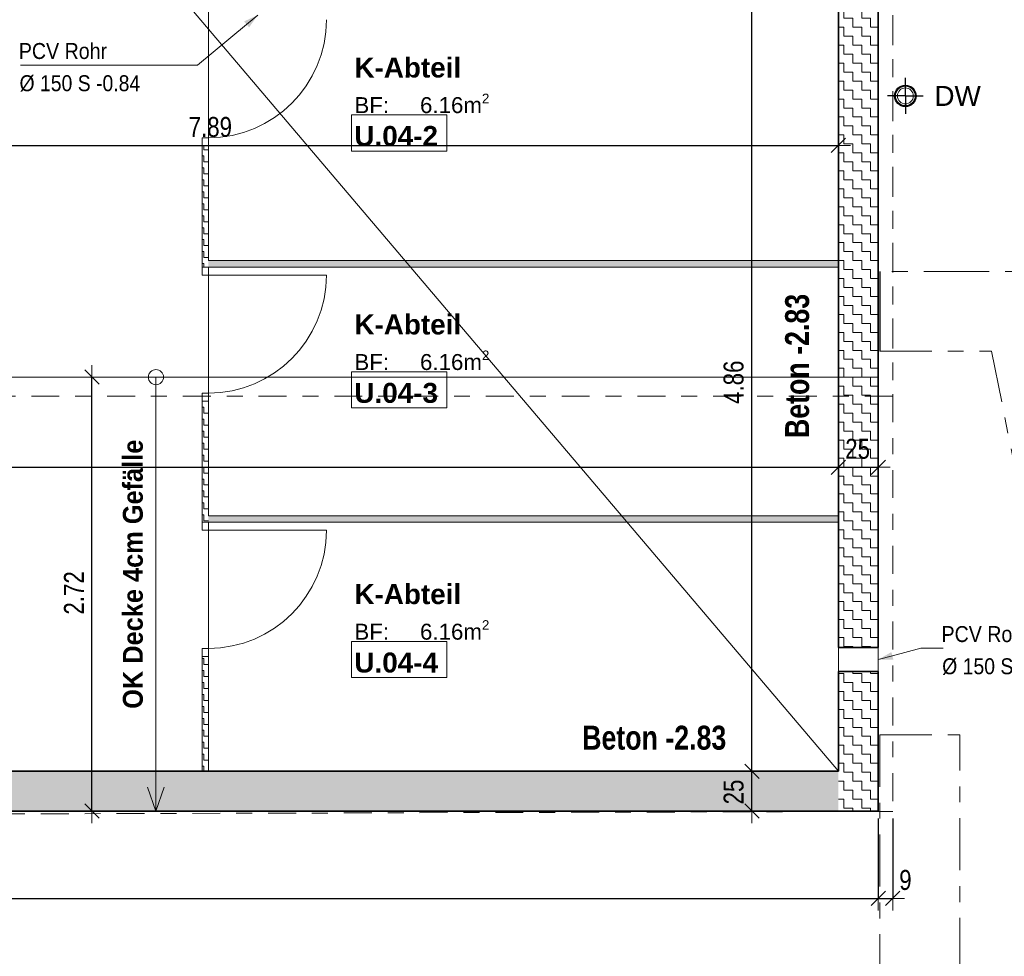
# Model space of a CAD drawing. Header units: metres. Extents: x -75 to 65, y -68 to 92.
# Tile 12 of 32: x 17.56 to 23.73, y -7.57 to -1.7. Entities that reach past the tile are written whole.
import ezdxf

# ---------------------------------------------------------------- set-up
doc = ezdxf.new("R2010")
doc.units = ezdxf.units.M
doc.header["$PDMODE"] = 65
for name, pattern in [('AUSGEZOGEN', [0]), ('STRICHLINIE_S4', [0.275, 0.175, -0.05, 0, -0.05]), ('STRICHPUNKT2_S5', [0.425, 0.325, -0.05, 0, -0.05])]:
    doc.linetypes.add(name, pattern=pattern)
for name, color, linetype in [('XR$1$010 Aussenwände', 7, 'AUSGEZOGEN'), ('XR$1$010 Aussenwände Bauteilschraffuren', 7, 'AUSGEZOGEN'), ('XR$1$010 Fenster', 7, 'AUSGEZOGEN'), ('XR$1$010 Türen', 7, 'AUSGEZOGEN'), ('XR$1$015 Innenwände', 7, 'AUSGEZOGEN'), ('XR$1$015 Innenwände Bauteilschraffuren', 7, 'AUSGEZOGEN'), ('XR$1$035 Decken', 7, 'AUSGEZOGEN'), ('XR$1$060 Möbel Einbau', 7, 'AUSGEZOGEN'), ('XR$1$065 Möbel Einrichtung', 7, 'AUSGEZOGEN'), ('XR$1$080 Raumdefinitionen Kontur', 7, 'AUSGEZOGEN'), ('XR$1$0_', 7, 'AUSGEZOGEN'), ('XR$1$255 Plangrafiken', 7, 'AUSGEZOGEN'), ('XR$2$080 Raumdefinitionen Text', 7, 'AUSGEZOGEN'), ('XR$2$160 Beschriftungen 50', 7, 'AUSGEZOGEN')]:
    doc.layers.add(name, color=color, linetype=linetype)
doc.layers.add('XR$2$STANDARD_1', color=7, linetype='AUSGEZOGEN', lineweight=25)
doc.styles.add('ARIAL', font='ARIAL.TTF')
doc.dimstyles.new('DIMSTYLE_3', dxfattribs={"dimtxt": 0.125, "dimasz": 0.15, "dimexe": 0, "dimexo": 0, "dimgap": 0.0625, "dimtad": 2, "dimrnd": 0.005, "dimzin": 4, "dimdsep": 46, "dimtxsty": 'ARIAL', "dimblk1": 'ALL_ML_STRICH', "dimblk2": 'ALL_ML_STRICH', "dimsah": 1, "dimcen": 0, "dimclrd": 7, "dimclre": 7, "dimclrt": 7, "dimadec": 0, "dimazin": 0, "dimtfac": 1, "dimtdec": 0, "dimtix": 1, "dimtmove": 2, "dimatfit": 3, "dimfxl": 0, "dimtzin": 0, "dimlwd": 0, "dimlwe": 18, "dimarcsym": 0})
doc.dimstyles.new('DIMSTYLE_7', dxfattribs={"dimtxt": 0.125, "dimasz": 0.15, "dimexe": 0, "dimexo": 0, "dimgap": 0.0625, "dimtad": 2, "dimdec": 1, "dimlfac": 100, "dimrnd": 0.5, "dimzin": 4, "dimdsep": 46, "dimtxsty": 'ARIAL', "dimblk1": 'ALL_ML_STRICH', "dimblk2": 'ALL_ML_STRICH', "dimsah": 1, "dimcen": 0, "dimclrd": 7, "dimclre": 7, "dimclrt": 7, "dimadec": 0, "dimazin": 0, "dimtfac": 1, "dimtdec": 0, "dimtix": 1, "dimtmove": 2, "dimatfit": 3, "dimfxl": 0, "dimtvp": 1.2, "dimtzin": 0, "dimlwd": 0, "dimlwe": 18, "dimarcsym": 0})
pattern_1 = [(0, (0.075, 0.075), (0.0375, 0.0375), [0.0375, -0.0375]), (90, (0.075, 0.075), (-0.0375, 0.0375), [0.0375, -0.0375])]
pattern_2 = [(0, (0.1125, 0.1125), (0.05625, 0.05625), [0.05625, -0.05625]), (90, (0.1125, 0.1125), (-0.05625, 0.05625), [0.05625, -0.05625])]

# ---------------------------------------------------------------- blocks, each defined once
blk = doc.blocks.new('COMPLEXOBJECT_17')
at = {"layer": 'XR$1$065 Möbel Einrichtung', "color": 7, "linetype": 'AUSGEZOGEN', "lineweight": 13, "transparency": 33554687}
for start, end in [(90, 270), (270, 90)]:
    blk.add_arc((23.1113, -2.1742), 0.05, start, end, dxfattribs=at)
blk = doc.blocks.new('COMPLEXOBJECT_29')
at = {"layer": 'XR$2$160 Beschriftungen 50', "linetype": 'AUSGEZOGEN', "lineweight": 13, "true_color": 0x000000, "transparency": 33554687}
blk.add_hatch(color=18, dxfattribs=at).paths.add_polyline_path([(23.0362, -5.7067), (23.0237, -5.6595), (22.9418, -5.7065)])
at = {"layer": 'XR$2$160 Beschriftungen 50', "color": 7, "linetype": 'AUSGEZOGEN', "lineweight": 13, "transparency": 33554687}
blk.add_line((22.9418, -5.7065), (23.0299, -5.6831), dxfattribs=at)
blk = doc.blocks.new('ALL_ML_STRICH')
at = {"color": 0, "linetype": 'ByBlock', "lineweight": -2}
for p, q in [((0, -0.5), (0, 0.5)), ((-1, 0), (0.5, 0)), ((-0.3, -0.3), (0.3, 0.3))]:
    blk.add_line(p, q, dxfattribs=at)
blk = doc.blocks.new('*D57')
at = {"layer": 'DEFPOINTS', "color": 7, "linetype": 'AUSGEZOGEN', "lineweight": 18, "transparency": 33554687}
for p in [(1.9918, -7.1932), (1.9918, -7.2032), (22.9418, -7.2032)]:
    blk.add_point(p, dxfattribs=at)
at = {"layer": 'XR$2$STANDARD_1', "color": 7, "linetype": 'AUSGEZOGEN', "lineweight": -2, "transparency": 33554687}
for p, q in [((1.9918, -6.7035), (1.9918, -7.2032)), ((22.9418, -6.7035), (22.9418, -7.2032)), ((1.9918, -7.2032), (22.9418, -7.2032))]:
    blk.add_line(p, q, dxfattribs=at)
at = {"layer": 'XR$2$STANDARD_1', "color": 7, "linetype": 'AUSGEZOGEN', "lineweight": 18, "transparency": 33554687, "xscale": 0.15, "yscale": 0.15, "zscale": 0.15, "rotation": 180}
blk.add_blockref('ALL_ML_STRICH', (1.9918, -7.2032), dxfattribs=at)
at = {"layer": 'XR$2$STANDARD_1', "color": 7, "linetype": 'AUSGEZOGEN', "lineweight": 18, "transparency": 33554687, "xscale": 0.15, "yscale": 0.15, "zscale": 0.15}
blk.add_blockref('ALL_ML_STRICH', (22.9418, -7.2032), dxfattribs=at)
at = {"layer": 'XR$2$STANDARD_1', "color": 7, "linetype": 'AUSGEZOGEN', "lineweight": 18, "transparency": 33554687, "insert": (12.4698, -7.0886), "char_height": 0.125, "width": 0.5, "attachment_point": 5, "style": 'ARIAL'}
blk.add_mtext('\\W0.80;\\A1;{\\A1;{20.95\\H0.082500;\\S^ ;}}', dxfattribs=at)
blk = doc.blocks.new('*D58')
at = {"layer": 'DEFPOINTS', "color": 7, "linetype": 'AUSGEZOGEN', "lineweight": 18, "transparency": 33554687}
for p in [(22.9418, -7.2032), (22.9418, -7.2032), (23.0318, -7.1909)]:
    blk.add_point(p, dxfattribs=at)
at = {"layer": 'XR$2$STANDARD_1', "color": 7, "linetype": 'AUSGEZOGEN', "lineweight": -2, "transparency": 33554687}
for p, q in [((22.9418, -6.7035), (22.9418, -7.2032)), ((23.0318, -6.7035), (23.0318, -7.2032)), ((22.9418, -7.2032), (23.0318, -7.2032))]:
    blk.add_line(p, q, dxfattribs=at)
at = {"layer": 'XR$2$STANDARD_1', "color": 7, "linetype": 'AUSGEZOGEN', "lineweight": 18, "transparency": 33554687, "xscale": 0.15, "yscale": 0.15, "zscale": 0.15, "rotation": 180}
blk.add_blockref('ALL_ML_STRICH', (22.9418, -7.2032), dxfattribs=at)
at = {"layer": 'XR$2$STANDARD_1', "color": 7, "linetype": 'AUSGEZOGEN', "lineweight": 18, "transparency": 33554687, "xscale": 0.15, "yscale": 0.15, "zscale": 0.15}
blk.add_blockref('ALL_ML_STRICH', (23.0318, -7.2032), dxfattribs=at)
at = {"layer": 'XR$2$STANDARD_1', "color": 7, "linetype": 'AUSGEZOGEN', "lineweight": 18, "transparency": 33554687, "insert": (23.1118, -7.0886), "char_height": 0.125, "width": 0.3, "attachment_point": 5, "style": 'ARIAL'}
blk.add_mtext('\\W0.80;\\A1;{\\A1;{9\\H0.082500;\\S^ ;}}', dxfattribs=at)
blk = doc.blocks.new('*D63')
at = {"layer": 'DEFPOINTS', "color": 7, "linetype": 'AUSGEZOGEN', "lineweight": 18, "transparency": 33554687}
for p in [(14.8018, -2.449), (14.8018, -2.484), (22.6918, -2.7819)]:
    blk.add_point(p, dxfattribs=at)
at = {"layer": 'XR$2$STANDARD_1', "color": 7, "linetype": 'AUSGEZOGEN', "lineweight": -2, "transparency": 33554687}
for p, q in [((14.8018, -2.114), (14.8018, -2.484)), ((14.8018, -2.484), (22.6918, -2.484)), ((22.6918, -2.484), (22.6918, -2.484))]:
    blk.add_line(p, q, dxfattribs=at)
at = {"layer": 'XR$2$STANDARD_1', "color": 7, "linetype": 'AUSGEZOGEN', "lineweight": 18, "transparency": 33554687, "xscale": 0.15, "yscale": 0.15, "zscale": 0.15, "rotation": 180}
blk.add_blockref('ALL_ML_STRICH', (14.8018, -2.484), dxfattribs=at)
at = {"layer": 'XR$2$STANDARD_1', "color": 7, "linetype": 'AUSGEZOGEN', "lineweight": 18, "transparency": 33554687, "xscale": 0.15, "yscale": 0.15, "zscale": 0.15}
blk.add_blockref('ALL_ML_STRICH', (22.6918, -2.484), dxfattribs=at)
at = {"layer": 'XR$2$STANDARD_1', "color": 7, "linetype": 'AUSGEZOGEN', "lineweight": 18, "transparency": 33554687, "insert": (18.7539, -2.3693), "char_height": 0.125, "width": 0.4, "attachment_point": 5, "style": 'ARIAL'}
blk.add_mtext('\\W0.80;\\A1;{\\A1;{7.89\\H0.082500;\\S^ ;}}', dxfattribs=at)
blk = doc.blocks.new('*D69')
at = {"layer": 'DEFPOINTS', "color": 7, "linetype": 'AUSGEZOGEN', "lineweight": 18, "transparency": 33554687}
for p in [(18.0114, -3.9365), (18.0114, -6.6565), (18.1134, -6.6565)]:
    blk.add_point(p, dxfattribs=at)
at = {"layer": 'XR$2$STANDARD_1', "color": 7, "linetype": 'AUSGEZOGEN', "lineweight": -2, "transparency": 33554687}
for p, q in [((18.0114, -3.9365), (18.0114, -3.9365)), ((18.0114, -6.6565), (18.0114, -3.9365)), ((18.0114, -6.6565), (18.0114, -6.6565))]:
    blk.add_line(p, q, dxfattribs=at)
at = {"layer": 'XR$2$STANDARD_1', "color": 7, "linetype": 'AUSGEZOGEN', "lineweight": 18, "transparency": 33554687, "xscale": 0.15, "yscale": 0.15, "zscale": 0.15}
for p, rotation in [((18.0114, -3.9365), 90), ((18.0114, -6.6565), 270)]:
    blk.add_blockref('ALL_ML_STRICH', p, dxfattribs=dict(at, rotation=rotation))
at = {"layer": 'XR$2$STANDARD_1', "color": 7, "linetype": 'AUSGEZOGEN', "lineweight": 18, "transparency": 33554687, "insert": (17.8989, -5.2888), "char_height": 0.125, "width": 0.4, "attachment_point": 5, "rotation": 90, "style": 'ARIAL'}
blk.add_mtext('\\W0.80;\\A1;{\\A1;{2.72\\H0.082500;\\S^ ;}}', dxfattribs=at)
blk = doc.blocks.new('*D128')
at = {"layer": 'DEFPOINTS', "color": 7, "linetype": 'AUSGEZOGEN', "lineweight": 18, "transparency": 33554687}
for p in [(2.2418, -4.1597), (2.2418, -4.501), (22.6918, -4.62)]:
    blk.add_point(p, dxfattribs=at)
at = {"layer": 'XR$2$STANDARD_1', "color": 7, "linetype": 'AUSGEZOGEN', "lineweight": -2, "transparency": 33554687}
for p, q in [((2.2418, -4.501), (2.2418, -4.501)), ((2.2418, -4.501), (22.6918, -4.501)), ((22.6918, -4.501), (22.6918, -4.501))]:
    blk.add_line(p, q, dxfattribs=at)
at = {"layer": 'XR$2$STANDARD_1', "color": 7, "linetype": 'AUSGEZOGEN', "lineweight": 18, "transparency": 33554687, "xscale": 0.15, "yscale": 0.15, "zscale": 0.15, "rotation": 180}
blk.add_blockref('ALL_ML_STRICH', (2.2418, -4.501), dxfattribs=at)
at = {"layer": 'XR$2$STANDARD_1', "color": 7, "linetype": 'AUSGEZOGEN', "lineweight": 18, "transparency": 33554687, "xscale": 0.15, "yscale": 0.15, "zscale": 0.15}
blk.add_blockref('ALL_ML_STRICH', (22.6918, -4.501), dxfattribs=at)
at = {"layer": 'XR$2$STANDARD_1', "color": 7, "linetype": 'AUSGEZOGEN', "lineweight": 18, "transparency": 33554687, "insert": (12.4698, -4.3864), "char_height": 0.125, "width": 0.5, "attachment_point": 5, "style": 'ARIAL'}
blk.add_mtext('\\W0.80;\\A1;{\\A1;{20.45\\H0.082500;\\S^ ;}}', dxfattribs=at)
blk = doc.blocks.new('*D129')
at = {"layer": 'DEFPOINTS', "color": 7, "linetype": 'AUSGEZOGEN', "lineweight": 18, "transparency": 33554687}
for p in [(22.6918, -4.501), (22.6918, -4.62), (22.9418, -4.6087)]:
    blk.add_point(p, dxfattribs=at)
at = {"layer": 'XR$2$STANDARD_1', "color": 7, "linetype": 'AUSGEZOGEN', "lineweight": -2, "transparency": 33554687}
for p, q in [((22.6918, -4.501), (22.6918, -4.501)), ((22.6918, -4.501), (22.9418, -4.501)), ((22.9418, -4.501), (22.9418, -4.501))]:
    blk.add_line(p, q, dxfattribs=at)
at = {"layer": 'XR$2$STANDARD_1', "color": 7, "linetype": 'AUSGEZOGEN', "lineweight": 18, "transparency": 33554687, "xscale": 0.15, "yscale": 0.15, "zscale": 0.15, "rotation": 180}
blk.add_blockref('ALL_ML_STRICH', (22.6918, -4.501), dxfattribs=at)
at = {"layer": 'XR$2$STANDARD_1', "color": 7, "linetype": 'AUSGEZOGEN', "lineweight": 18, "transparency": 33554687, "xscale": 0.15, "yscale": 0.15, "zscale": 0.15}
blk.add_blockref('ALL_ML_STRICH', (22.9418, -4.501), dxfattribs=at)
at = {"layer": 'XR$2$STANDARD_1', "color": 7, "linetype": 'AUSGEZOGEN', "lineweight": 18, "transparency": 33554687, "insert": (22.8119, -4.3864), "char_height": 0.125, "width": 0.4, "attachment_point": 5, "style": 'ARIAL'}
blk.add_mtext('\\W0.80;\\A1;{\\A1;{25\\H0.082500;\\S^ ;}}', dxfattribs=at)
blk = doc.blocks.new('COMPLEXOBJECT_33')
at = {"layer": 'XR$2$160 Beschriftungen 50', "linetype": 'AUSGEZOGEN', "lineweight": 13, "true_color": 0x000000, "transparency": 33554687}
blk.add_hatch(color=18, dxfattribs=at).paths.add_polyline_path([(18.9658, -1.7072), (18.997, -1.7448), (19.0516, -1.6677)])
at = {"layer": 'XR$2$160 Beschriftungen 50', "color": 7, "linetype": 'AUSGEZOGEN', "lineweight": 13, "transparency": 33554687}
blk.add_line((19.0516, -1.6677), (18.9814, -1.726), dxfattribs=at)
blk = doc.blocks.new('*D145')
at = {"layer": 'DEFPOINTS', "color": 7, "linetype": 'AUSGEZOGEN', "lineweight": 18, "transparency": 33554687}
for p in [(22.1846, -6.4065), (22.1496, -6.6565), (22.2171, -6.6565)]:
    blk.add_point(p, dxfattribs=at)
at = {"layer": 'XR$2$STANDARD_1', "color": 7, "linetype": 'AUSGEZOGEN', "lineweight": -2, "transparency": 33554687}
for p, q in [((22.1496, -6.4065), (22.1496, -6.4065)), ((22.1496, -6.6565), (22.1496, -6.4065)), ((22.1496, -6.6565), (22.1496, -6.6565))]:
    blk.add_line(p, q, dxfattribs=at)
at = {"layer": 'XR$2$STANDARD_1', "color": 7, "linetype": 'AUSGEZOGEN', "lineweight": 18, "transparency": 33554687, "xscale": 0.15, "yscale": 0.15, "zscale": 0.15}
for p, rotation in [((22.1496, -6.4065), 90), ((22.1496, -6.6565), 270)]:
    blk.add_blockref('ALL_ML_STRICH', p, dxfattribs=dict(at, rotation=rotation))
at = {"layer": 'XR$2$STANDARD_1', "color": 7, "linetype": 'AUSGEZOGEN', "lineweight": 18, "transparency": 33554687, "insert": (22.035, -6.5364), "char_height": 0.125, "width": 0.4, "attachment_point": 5, "rotation": 90, "style": 'ARIAL'}
blk.add_mtext('\\W0.80;\\A1;{\\A1;{25\\H0.082500;\\S^ ;}}', dxfattribs=at)
blk = doc.blocks.new('*D146')
at = {"layer": 'DEFPOINTS', "color": 7, "linetype": 'AUSGEZOGEN', "lineweight": 18, "transparency": 33554687}
for p in [(22.4085, -1.5451), (22.1496, -6.4065), (22.1846, -6.4065)]:
    blk.add_point(p, dxfattribs=at)
at = {"layer": 'XR$2$STANDARD_1', "color": 7, "linetype": 'AUSGEZOGEN', "lineweight": -2, "transparency": 33554687}
for p, q in [((22.1496, -1.5451), (22.1496, -1.5451)), ((22.1496, -6.4065), (22.1496, -1.5451)), ((22.1496, -6.4065), (22.1496, -6.4065))]:
    blk.add_line(p, q, dxfattribs=at)
at = {"layer": 'XR$2$STANDARD_1', "color": 7, "linetype": 'AUSGEZOGEN', "lineweight": 18, "transparency": 33554687, "xscale": 0.15, "yscale": 0.15, "zscale": 0.15}
for p, rotation in [((22.1496, -1.5451), 90), ((22.1496, -6.4065), 270)]:
    blk.add_blockref('ALL_ML_STRICH', p, dxfattribs=dict(at, rotation=rotation))
at = {"layer": 'XR$2$STANDARD_1', "color": 7, "linetype": 'AUSGEZOGEN', "lineweight": 18, "transparency": 33554687, "insert": (22.035, -3.9685), "char_height": 0.125, "width": 0.4, "attachment_point": 5, "rotation": 90, "style": 'ARIAL'}
blk.add_mtext('\\W0.80;\\A1;{\\A1;{4.86\\H0.082500;\\S^ ;}}', dxfattribs=at)
blk = doc.blocks.new('*D164')
at = {"layer": 'DEFPOINTS', "color": 7, "linetype": 'AUSGEZOGEN', "lineweight": 18, "transparency": 33554687}
for p in [(22.9418, -1.2951), (24.7886, -5.7065), (24.9129, -5.7065)]:
    blk.add_point(p, dxfattribs=at)
at = {"layer": 'XR$2$STANDARD_1', "color": 7, "linetype": 'AUSGEZOGEN', "lineweight": -2, "transparency": 33554687}
for p, q in [((23.8318, -1.2951), (24.9129, -1.2951)), ((24.9129, -5.7065), (24.9129, -1.2951)), ((23.8108, -5.7065), (24.9129, -5.7065))]:
    blk.add_line(p, q, dxfattribs=at)
at = {"layer": 'XR$2$STANDARD_1', "color": 7, "linetype": 'AUSGEZOGEN', "lineweight": 18, "transparency": 33554687, "xscale": 0.15, "yscale": 0.15, "zscale": 0.15}
for p, rotation in [((24.9129, -1.2951), 90), ((24.9129, -5.7065), 270)]:
    blk.add_blockref('ALL_ML_STRICH', p, dxfattribs=dict(at, rotation=rotation))
at = {"layer": 'XR$2$STANDARD_1', "color": 7, "linetype": 'AUSGEZOGEN', "lineweight": 18, "transparency": 33554687, "insert": (24.8004, -3.4839), "char_height": 0.125, "width": 0.4, "attachment_point": 5, "rotation": 90, "style": 'ARIAL'}
blk.add_mtext('\\W0.80;\\A1;{\\A1;{4.41\\H0.082500;\\S^ ;}}', dxfattribs=at)
blk = doc.blocks.new('*D192')
at = {"layer": 'DEFPOINTS', "color": 7, "linetype": 'AUSGEZOGEN', "lineweight": 18, "transparency": 33554687}
for p in [(18.3518, -1.2951), (-2.864, -6.6565), (-0.7019, -6.6565)]:
    blk.add_point(p, dxfattribs=at)
at = {"layer": 'XR$2$STANDARD_1', "color": 7, "linetype": 'AUSGEZOGEN', "lineweight": -2, "transparency": 33554687}
for p, q in [((-0.0753, -1.2951), (-0.7019, -1.2951)), ((-0.7019, -6.6565), (-0.7019, -1.2951)), ((-0.7019, -6.6565), (-0.7019, -6.6565))]:
    blk.add_line(p, q, dxfattribs=at)
at = {"layer": 'XR$2$STANDARD_1', "color": 7, "linetype": 'AUSGEZOGEN', "lineweight": 18, "transparency": 33554687, "xscale": 0.15, "yscale": 0.15, "zscale": 0.15}
for p, rotation in [((-0.7019, -1.2951), 90), ((-0.7019, -6.6565), 270)]:
    blk.add_blockref('ALL_ML_STRICH', p, dxfattribs=dict(at, rotation=rotation))
at = {"layer": 'XR$2$STANDARD_1', "color": 7, "linetype": 'AUSGEZOGEN', "lineweight": 18, "transparency": 33554687, "insert": (-0.8166, -3.9685), "char_height": 0.125, "width": 0.4, "attachment_point": 5, "rotation": 90, "style": 'ARIAL'}
blk.add_mtext('\\W0.80;\\A1;{\\A1;{5.36\\H0.082500;\\S^ ;}}', dxfattribs=at)

msp = doc.modelspace()

# ---------------------------------------------------------------- hatches: boundary and pattern name
at = {"layer": 'XR$1$010 Aussenwände Bauteilschraffuren', "linetype": 'AUSGEZOGEN', "lineweight": 13, "transparency": 33554687}
h = msp.add_hatch(dxfattribs=at)
h.set_pattern_fill('MUSTER', scale=0.05625, style=0, pattern_type=2)
h.set_pattern_definition(pattern_2)
h.paths.add_polyline_path([(22.6918, -1.5451), (22.6918, -5.6315), (22.9418, -5.6315), (22.9418, -1.5451)], flags=0)
h = msp.add_hatch(dxfattribs=at)
h.set_pattern_fill('MUSTER', scale=0.05625, style=0, pattern_type=2)
h.set_pattern_definition(pattern_2)
h.paths.add_polyline_path([(22.6918, -6.4065), (22.9418, -6.4065), (22.9418, -5.7815), (22.6918, -5.7815)], flags=0)
h = msp.add_hatch(dxfattribs=at)
h.set_pattern_fill('MUSTER', scale=0.05625, style=0, pattern_type=2)
h.set_pattern_definition(pattern_2)
h.paths.add_polyline_path([(22.6918, -6.4065), (2.2418, -6.4065), (2.2418, -6.6565), (22.6918, -6.6565)], flags=0)
h = msp.add_hatch(dxfattribs=at)
h.set_pattern_fill('MUSTER', scale=0.05625, style=0, pattern_type=2)
h.set_pattern_definition(pattern_2)
h.paths.add_polyline_path([(22.6918, -6.4065), (22.9418, -6.6565), (22.9418, -6.4065)], flags=0)
h = msp.add_hatch(dxfattribs=at)
h.set_pattern_fill('MUSTER', scale=0.05625, style=0, pattern_type=2)
h.set_pattern_definition(pattern_2)
h.paths.add_polyline_path([(22.6918, -6.6565), (22.9418, -6.6565), (22.6918, -6.4065)], flags=0)
at = {"layer": 'XR$1$015 Innenwände Bauteilschraffuren', "linetype": 'AUSGEZOGEN', "lineweight": 18, "transparency": 33554687}
h = msp.add_hatch(dxfattribs=at)
h.set_pattern_fill('MUSTER', scale=0.0375, style=0, pattern_type=2)
h.set_pattern_definition(pattern_1)
h.paths.add_polyline_path([(18.7418, -2.4865), (18.7018, -2.4865), (18.7018, -3.2465), (18.7418, -3.2465)], flags=0)
h = msp.add_hatch(dxfattribs=at)
h.set_pattern_fill('MUSTER', scale=0.0375, style=0, pattern_type=2)
h.set_pattern_definition(pattern_1)
h.paths.add_polyline_path([(18.7418, -3.2465), (22.6918, -3.2465), (22.6918, -3.2065), (18.7418, -3.2065)], flags=0)
h = msp.add_hatch(dxfattribs=at)
h.set_pattern_fill('MUSTER', scale=0.0375, style=0, pattern_type=2)
h.set_pattern_definition(pattern_1)
h.paths.add_polyline_path([(18.7418, -4.0865), (18.7018, -4.0865), (18.7018, -4.8465), (18.7418, -4.8465)], flags=0)
h = msp.add_hatch(dxfattribs=at)
h.set_pattern_fill('MUSTER', scale=0.0375, style=0, pattern_type=2)
h.set_pattern_definition(pattern_1)
h.paths.add_polyline_path([(18.7418, -4.8465), (22.6918, -4.8465), (22.6918, -4.8065), (18.7418, -4.8065)], flags=0)
h = msp.add_hatch(dxfattribs=at)
h.set_pattern_fill('MUSTER', scale=0.0375, style=0, pattern_type=2)
h.set_pattern_definition(pattern_1)
h.paths.add_polyline_path([(18.7018, -6.4065), (18.7418, -6.4065), (18.7418, -5.6865), (18.7018, -5.6865)], flags=0)

# ---------------------------------------------------------------- linework, layer by layer
at = {"layer": 'XR$1$010 Aussenwände', "color": 7, "linetype": 'AUSGEZOGEN', "lineweight": 35, "transparency": 33554687}
for p, q in [((22.9418, -5.6315), (22.9418, -1.2951)), ((22.6918, -1.5451), (22.6918, -5.6315)), ((22.6918, -5.6315), (22.9418, -5.6315)), ((22.6918, -5.7815), (22.9418, -5.7815)), ((22.6918, -5.7815), (22.6918, -6.4065)), ((22.9418, -6.4065), (22.9418, -5.7815)), ((22.6918, -6.4065), (2.2418, -6.4065)), ((22.9418, -6.6565), (22.9418, -6.4065)), ((1.9918, -6.6565), (22.9418, -6.6565))]:
    msp.add_line(p, q, dxfattribs=at)
at = {"layer": 'XR$1$010 Aussenwände', "color": 8, "linetype": 'AUSGEZOGEN', "lineweight": 25, "transparency": 33554687}
msp.add_line((22.9518, -3.2735), (22.9518, -3.7735), dxfattribs=at)
at = {"layer": 'XR$1$010 Aussenwände', "color": 8, "linetype": 'STRICHPUNKT2_S5', "lineweight": 13, "transparency": 33554687}
for p, q in [((23.5513, -3.2735), (22.9518, -3.2735)), ((24.0612, -3.2735), (23.5513, -3.2735)), ((22.9518, -3.7735), (23.6514, -3.7735)), ((23.6514, -3.7735), (24.6352, -8.6876)), ((22.9518, -6.1784), (22.9518, -10.276)), ((22.9518, -6.1784), (23.4518, -6.1784)), ((23.4518, -10.776), (23.4518, -6.1784))]:
    msp.add_line(p, q, dxfattribs=at)
at = {"layer": 'XR$1$010 Fenster', "color": 7, "linetype": 'AUSGEZOGEN', "lineweight": 18, "transparency": 33554687}
for p, q in [((18.3518, -1.2951), (22.6918, -6.4065)), ((22.6918, -5.6315), (22.6918, -5.7815)), ((22.6918, -5.6315), (22.9418, -5.6315)), ((22.9418, -5.6315), (22.9418, -5.7815)), ((22.6918, -5.7815), (22.9418, -5.7815))]:
    msp.add_line(p, q, dxfattribs=at)
at = {"layer": 'XR$1$010 Türen', "color": 7, "linetype": 'AUSGEZOGEN', "lineweight": 18, "transparency": 33554687}
for p, q in [((18.7018, -2.4865), (18.7018, -2.4365)), ((18.7018, -2.4365), (18.7418, -2.4365)), ((18.7418, -2.4365), (18.7418, -2.4865)), ((18.7418, -2.4865), (18.7018, -2.4865)), ((18.7418, -2.4865), (18.7018, -2.4865)), ((18.7418, -2.4865), (18.7018, -2.4865)), ((18.7018, -3.2965), (18.7018, -3.2465)), ((18.7018, -3.2465), (18.7418, -3.2465)), ((18.7418, -3.2465), (18.7018, -3.2465)), ((18.7418, -3.2465), (18.7018, -3.2465)), ((18.7418, -3.2465), (18.7418, -3.2965)), ((18.7418, -3.2965), (18.7018, -3.2965)), ((18.7418, -3.2965), (19.4818, -3.2965)), ((18.7018, -4.0865), (18.7018, -4.0365)), ((18.7018, -4.0365), (18.7418, -4.0365)), ((18.7418, -4.0365), (18.7418, -4.0865)), ((18.7418, -4.0865), (18.7018, -4.0865)), ((18.7418, -4.0865), (18.7018, -4.0865)), ((18.7418, -4.0865), (18.7018, -4.0865)), ((18.7018, -4.8965), (18.7018, -4.8465)), ((18.7018, -4.8465), (18.7418, -4.8465)), ((18.7418, -4.8465), (18.7018, -4.8465)), ((18.7418, -4.8465), (18.7018, -4.8465)), ((18.7418, -4.8465), (18.7418, -4.8965)), ((18.7418, -4.8965), (18.7018, -4.8965)), ((18.7418, -4.8965), (19.4818, -4.8965)), ((18.7018, -5.6865), (18.7018, -5.6365)), ((18.7018, -5.6365), (18.7418, -5.6365)), ((18.7418, -5.6365), (18.7418, -5.6865)), ((18.7418, -5.6865), (18.7018, -5.6865)), ((18.7418, -5.6865), (18.7018, -5.6865)), ((18.7418, -5.6865), (18.7018, -5.6865))]:
    msp.add_line(p, q, dxfattribs=at)
for centre in [(18.7418, -1.6965), (18.7418, -3.2965), (18.7418, -4.8965)]:
    msp.add_arc(centre, 0.74, 270, 0, dxfattribs=at)
at = {"layer": 'XR$1$015 Innenwände', "color": 7, "linetype": 'STRICHLINIE_S4', "lineweight": 13, "transparency": 33554687}
for p, q in [((23.0318, 11.1435), (23.0318, -4.0565)), ((23.0318, -4.0565), (1.8718, -4.0565))]:
    msp.add_line(p, q, dxfattribs=at)
at = {"layer": 'XR$1$015 Innenwände', "color": 7, "linetype": 'AUSGEZOGEN', "lineweight": 18, "transparency": 33554687}
for p, q in [((18.7418, -2.4865), (18.7018, -2.4865)), ((18.7018, -2.4865), (18.7018, -3.2465)), ((18.7418, -3.2065), (18.7418, -2.4865)), ((22.6918, -3.2065), (18.7418, -3.2065)), ((22.6918, -3.2465), (22.6918, -3.2065)), ((18.7418, -3.2465), (18.7018, -3.2465)), ((18.7418, -3.2465), (22.6918, -3.2465)), ((18.7418, -4.0865), (18.7018, -4.0865)), ((18.7018, -4.0865), (18.7018, -4.8465)), ((18.7418, -4.8065), (18.7418, -4.0865)), ((22.6918, -4.8065), (18.7418, -4.8065)), ((22.6918, -4.8465), (22.6918, -4.8065)), ((18.7418, -4.8465), (18.7018, -4.8465)), ((18.7418, -4.8465), (22.6918, -4.8465)), ((18.7418, -5.6865), (18.7018, -5.6865)), ((18.7018, -5.6865), (18.7018, -6.4065)), ((18.7418, -6.4065), (18.7418, -5.6865)), ((18.7018, -6.4065), (18.7418, -6.4065))]:
    msp.add_line(p, q, dxfattribs=at)
at = {"layer": 'XR$1$035 Decken', "color": 7, "linetype": 'AUSGEZOGEN', "lineweight": 18, "transparency": 33554687}
for p, q in [((22.9418, -6.6565), (22.9418, -1.2951)), ((1.9918, -6.6565), (22.9418, -6.6565))]:
    msp.add_line(p, q, dxfattribs=at)
at = {"layer": 'XR$1$060 Möbel Einbau', "color": 172, "linetype": 'AUSGEZOGEN', "lineweight": 25, "transparency": 33554687}
for q in [(23.1113, -2.0617), (22.9988, -2.1742), (23.1113, -2.2867), (23.2238, -2.1742)]:
    msp.add_line((23.1113, -2.1742), q, dxfattribs=at)
for radius in [0.0675, 0.0625]:
    msp.add_circle((23.1113, -2.1742), radius, dxfattribs=at)
at = {"layer": 'XR$1$080 Raumdefinitionen Kontur', "color": 51, "linetype": 'AUSGEZOGEN', "lineweight": 13, "transparency": 33554687}
for p, q in [((22.6918, -6.4065), (22.6918, -1.5451)), ((18.7418, -1.6465), (18.7418, -3.2065)), ((22.6918, -3.2065), (22.6918, -1.6465)), ((18.7418, -3.2065), (22.6918, -3.2065)), ((18.7418, -3.2465), (18.7418, -4.8065)), ((22.6918, -3.2465), (18.7418, -3.2465)), ((22.6918, -4.8065), (22.6918, -3.2465)), ((18.7418, -4.8065), (22.6918, -4.8065)), ((18.7418, -4.8465), (18.7418, -6.4065)), ((22.6918, -4.8465), (18.7418, -4.8465)), ((22.6918, -6.4065), (22.6918, -4.8465)), ((2.2418, -6.4065), (22.6918, -6.4065)), ((18.7418, -6.4065), (22.6918, -6.4065))]:
    msp.add_line(p, q, dxfattribs=at)
at = {"layer": 'XR$1$0_', "lineweight": 13, "transparency": 33554687}
for p, q in [((22.9418, -3.9365), (1.9918, -3.9365)), ((18.413, -3.9365), (18.413, -6.6565)), ((18.413, -3.9365), (18.413, -6.6565)), ((18.413, -6.6565), (18.3608, -6.5061)), ((18.413, -6.6565), (18.4653, -6.5061))]:
    msp.add_line(p, q, dxfattribs=at)
msp.add_circle((18.413, -3.9365), 0.0473, dxfattribs=at)
at = {"layer": 'XR$1$255 Plangrafiken', "color": 1, "linetype": 'STRICHLINIE_S4', "lineweight": 18, "transparency": 33554687}
for p in [(23.0318, 11.156), (1.5413, -6.7201)]:
    msp.add_line(p, (23.0318, -6.6579), dxfattribs=at)
at = {"layer": 'XR$2$160 Beschriftungen 50', "color": 7, "linetype": 'AUSGEZOGEN', "lineweight": 13, "transparency": 33554687}
for p, q in [((18.9814, -1.726), (18.6732, -1.9816)), ((18.6732, -1.9816), (17.5632, -1.9816)), ((23.0299, -5.6831), (23.2091, -5.6357)), ((23.2091, -5.6357), (23.3478, -5.6357))]:
    msp.add_line(p, q, dxfattribs=at)
at = {"layer": 'XR$2$STANDARD_1', "color": 7, "linetype": 'AUSGEZOGEN', "lineweight": 13, "transparency": 33554687}
for p, q in [((19.6398, -2.2932), (20.2357, -2.2932)), ((19.6398, -2.5194), (19.6398, -2.2932)), ((20.2357, -2.2932), (20.2357, -2.5194)), ((20.2357, -2.5194), (19.6398, -2.5194)), ((19.6398, -3.9032), (20.2357, -3.9032)), ((19.6398, -4.1294), (19.6398, -3.9032)), ((20.2357, -3.9032), (20.2357, -4.1294)), ((20.2357, -4.1294), (19.6398, -4.1294)), ((19.6398, -5.5932), (20.2357, -5.5932)), ((19.6398, -5.8194), (19.6398, -5.5932)), ((20.2357, -5.5932), (20.2357, -5.8194)), ((20.2357, -5.8194), (19.6398, -5.8194))]:
    msp.add_line(p, q, dxfattribs=at)

# ---------------------------------------------------------------- block references
at = {"layer": 'XR$1$065 Möbel Einrichtung', "color": 7, "linetype": 'AUSGEZOGEN', "lineweight": 13, "transparency": 33554687}
msp.add_blockref('COMPLEXOBJECT_17', (0, 0), dxfattribs=at)
at = {"layer": 'XR$2$160 Beschriftungen 50', "color": 18, "linetype": 'AUSGEZOGEN', "lineweight": 13, "true_color": 0x000000, "transparency": 33554687}
for name in ['COMPLEXOBJECT_33', 'COMPLEXOBJECT_29']:
    msp.add_blockref(name, (0, 0), dxfattribs=at)

# ---------------------------------------------------------------- texts
at = {"layer": 'XR$2$080 Raumdefinitionen Text', "color": 7, "linetype": 'AUSGEZOGEN', "transparency": 33554687, "char_height": 0.125, "width": 1.118424, "attachment_point": 1, "line_spacing_factor": 1.084337, "style": 'ARIAL'}
for s, insert in [('\\A1;{\\fArial|i0|b1;\\H0.125000;\\W1.000000;\\C7;K-Abteil}\\P{\\fArial|i0|b0;\\H0.100000;\\W1.000000;\\C7;BF:     6.16m\\fArial|i0|b0;\\H0.600000x;\\S2^ ;}\\P{\\fArial|i0|b1;\\H0.125000;\\W1.000000;\\C7;U.04-2}\\P', (19.6572, -1.9339)), ('\\A1;{\\fArial|i0|b1;\\H0.125000;\\W1.000000;\\C7;K-Abteil}\\P{\\fArial|i0|b0;\\H0.100000;\\W1.000000;\\C7;BF:     6.16m\\fArial|i0|b0;\\H0.600000x;\\S2^ ;}\\P{\\fArial|i0|b1;\\H0.125000;\\W1.000000;\\C7;U.04-3}\\P', (19.6572, -3.5439)), ('\\A1;{\\fArial|i0|b1;\\H0.125000;\\W1.000000;\\C7;K-Abteil}\\P{\\fArial|i0|b0;\\H0.100000;\\W1.000000;\\C7;BF:     6.16m\\fArial|i0|b0;\\H0.600000x;\\S2^ ;}\\P{\\fArial|i0|b1;\\H0.125000;\\W1.000000;\\C7;U.04-4}\\P', (19.6572, -5.2339))]:
    msp.add_mtext(s, dxfattribs=dict(at, insert=insert))
at = {"layer": 'XR$2$160 Beschriftungen 50', "color": 7, "linetype": 'AUSGEZOGEN', "transparency": 33554687, "attachment_point": 7, "style": 'ARIAL'}
for s, insert, char_height, width in [('\\W0.88;PCV Rohr', (17.5534, -1.9441), 0.1, 0.599997), ('\\W0.87;Ø 150 S -0.84', (17.5577, -2.1482), 0.1, 0.810739), ('\\W1.00;DW', (23.2936, -2.2367), 0.125, 0.353962), ('\\W0.88;PCV Rohr', (23.338, -5.5982), 0.1, 0.599997), ('\\W0.87;Ø 150 S -0.84', (23.3423, -5.8023), 0.1, 0.810739)]:
    msp.add_mtext(s, dxfattribs=dict(at, insert=insert, char_height=char_height, width=width))
at = {"layer": 'XR$2$160 Beschriftungen 50', "color": 7, "linetype": 'AUSGEZOGEN', "transparency": 33554687, "insert": (18.3324, -6.0152), "char_height": 0.125, "width": 1.752545, "attachment_point": 7, "rotation": 90, "style": 'ARIAL'}
msp.add_mtext('\\A1;{\\fArial|i0|b1;\\H0.125000;\\W0.910000;\\C7;OK Decke 4cm Gefälle}\\P', dxfattribs=at)
at = {"layer": 'XR$2$STANDARD_1', "color": 7, "linetype": 'AUSGEZOGEN', "lineweight": 13, "transparency": 33554687, "insert": (22.51, -4.3183), "char_height": 0.15, "width": 0.968647, "attachment_point": 7, "rotation": 90, "style": 'ARIAL'}
msp.add_mtext('\\A1;{\\fArial|i0|b1;\\H0.150000;\\W0.800000;\\C7;Beton -2.83}\\P', dxfattribs=at)
at = {"layer": 'XR$2$STANDARD_1', "color": 7, "linetype": 'AUSGEZOGEN', "lineweight": 13, "transparency": 33554687, "insert": (21.0851, -6.2735), "char_height": 0.15, "width": 0.968647, "attachment_point": 7, "style": 'ARIAL'}
msp.add_mtext('\\A1;{\\fArial|i0|b1;\\H0.150000;\\W0.800000;\\C7;Beton -2.83}\\P', dxfattribs=at)

# ---------------------------------------------------------------- dimensions: what is measured, and where the dimension line sits
at = {"layer": 'XR$2$STANDARD_1', "color": 7, "linetype": 'AUSGEZOGEN', "lineweight": 18, "transparency": 33554687}
for base, p1, p2, dimstyle, picture, middle in [((-0.7019, -1.2951), (-0.7019, -6.6565), (-0.0753, -1.2951), 'DIMSTYLE_3', '*D192', (-0.8166, -3.9685)), ((24.9129, -1.2951), (23.8108, -5.7065), (23.8318, -1.2951), 'DIMSTYLE_3', '*D164', (24.8004, -3.4839)), ((22.1496, -1.5451), (22.1496, -6.4065), (22.1496, -1.5451), 'DIMSTYLE_3', '*D146', (22.035, -3.9685)), ((18.0114, -3.9365), (18.0114, -6.6565), (18.0114, -3.9365), 'DIMSTYLE_3', '*D69', (17.8989, -5.2888)), ((22.1496, -6.4065), (22.1496, -6.6565), (22.1496, -6.4065), 'DIMSTYLE_7', '*D145', (22.035, -6.5364))]:
    dim = msp.add_linear_dim(base=base, p1=p1, p2=p2, angle=90, dimstyle=dimstyle, override={"dimpost": '<>', "dimclrd": 7, "dimclre": 7, "dimclrt": 7, "dimlwd": 0, "dimlwe": 18}, dxfattribs=at)
    dim.commit()
    dim.dimension.update_dxf_attribs({"geometry": picture, "text_midpoint": middle, "dimtype": 160})
for base, p1, p2, dimstyle, picture, middle in [((22.6918, -2.484), (14.8018, -2.114), (22.6918, -2.484), 'DIMSTYLE_3', '*D63', (18.7539, -2.3693)), ((22.6918, -4.501), (2.2418, -4.501), (22.6918, -4.501), 'DIMSTYLE_3', '*D128', (12.4698, -4.3864)), ((22.9418, -4.501), (22.6918, -4.501), (22.9418, -4.501), 'DIMSTYLE_7', '*D129', (22.8119, -4.3864)), ((22.9418, -7.2032), (1.9918, -6.7035), (22.9418, -6.7035), 'DIMSTYLE_3', '*D57', (12.4698, -7.0886)), ((23.0318, -7.2032), (22.9418, -6.7035), (23.0318, -6.7035), 'DIMSTYLE_7', '*D58', (23.1118, -7.0886))]:
    dim = msp.add_linear_dim(base=base, p1=p1, p2=p2, dimstyle=dimstyle, override={"dimpost": '<>', "dimclrd": 7, "dimclre": 7, "dimclrt": 7, "dimlwd": 0, "dimlwe": 18}, dxfattribs=at)
    dim.commit()
    dim.dimension.update_dxf_attribs({"geometry": picture, "text_midpoint": middle, "dimtype": 160})

doc.saveas('drawing.dxf')
